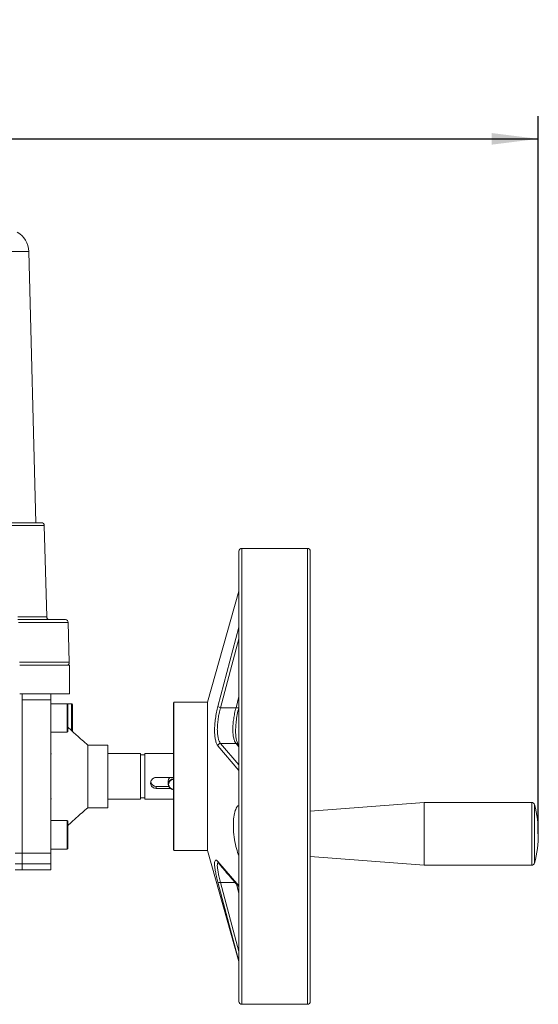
# Model space of a CAD drawing. Header units: millimetres. Extents: x 35 to 405, y 37 to 275.
# Tile 12 of 27: x 146 to 191, y 183 to 270. Entities that reach past the tile are written whole.
import ezdxf

# ---------------------------------------------------------------- set-up
doc = ezdxf.new("R2010")
doc.units = ezdxf.units.MM
doc.layers.add('10', color=7, linetype='Continuous')
doc.styles.add('SLDTEXTSTYLE0', font='TXT', dxfattribs={"width": 0.7})
doc.dimstyles.new('SLDDIMSTYLE0', dxfattribs={"dimtxt": 8, "dimasz": 4.08, "dimexe": 0, "dimexo": 0.0625, "dimgap": 2, "dimtad": 2, "dimlfac": 4, "dimrnd": 1e-09, "dimzin": 12, "dimdsep": 46, "dimtxsty": 'SLDTEXTSTYLE0', "dimsah": 1, "dimcen": 0.09, "dimadec": 0, "dimazin": 3, "dimtfac": 1, "dimtofl": 0, "dimtmove": 0, "dimatfit": 3, "dimfxl": 1, "dimfrac": 2, "dimtolj": 1, "dimtzin": 12, "dimarcsym": 0})

# ---------------------------------------------------------------- blocks, each defined once
blk = doc.blocks.new('_D')
at = {"layer": '10', "transparency": 16777216}
for p, q in [((78.182, 206.727), (78.182, 261.409)), ((191.057, 204.923), (191.057, 261.409)), ((78.182, 259.409), (191.057, 259.409))]:
    blk.add_line(p, q, dxfattribs=at)
for points in [[(78.182, 259.409), (82.262, 258.901), (82.262, 259.917)], [(191.057, 259.409), (186.977, 259.917), (186.977, 258.901)]]:
    blk.add_solid(points, dxfattribs=at)
at = {"layer": '10', "transparency": 16777216, "insert": (128.515, 269.722), "char_height": 8, "attachment_point": 1, "style": 'SLDTEXTSTYLE0'}
blk.add_mtext('452', dxfattribs=at)

msp = doc.modelspace()

# ---------------------------------------------------------------- linework, layer by layer
at = {"color": 8, "linetype": 'Continuous', "lineweight": 18}
for p, q in [((146.3833, 249.529), (139.9192, 249.529)), ((147.7363, 225.4832), (141.0633, 225.4832)), ((165.0573, 183.4767), (165.0573, 223.4767)), ((170.8073, 183.4767), (170.8073, 223.4767)), ((164.8026, 216.5597), (164.8026, 219.71)), ((145.3998, 217.4701), (147.9462, 217.4701)), ((149.8339, 216.9832), (145.4791, 216.9832)), ((163.1924, 209.5018), (164.8073, 215.5544)), ((145.5707, 213.4832), (149.9256, 213.4832)), ((164.5479, 209.5018), (164.8073, 210.4741)), ((149.7448, 207.3532), (149.7448, 209.8532)), ((150.134, 207.4801), (150.134, 209.8532)), ((164.8073, 204.4929), (163.1924, 206.3727)), ((164.5479, 206.3727), (164.8073, 206.0708)), ((148.3356, 203.4767), (148.3073, 203.4767)), ((190.4813, 195.6843), (190.4813, 201.1843)), ((190.723, 195.8702), (190.723, 200.9984)), ((149.7448, 197.1002), (149.7448, 199.6002)), ((145.1823, 196.7489), (145.8073, 196.7489)), ((145.1823, 195.8142), (145.8073, 195.8142)), ((164.4745, 194.174), (163.1924, 194.174)), ((164.8073, 188.1214), (163.1924, 194.174)), ((164.5796, 194.0551), (164.8073, 193.2017)), ((164.8026, 187.2433), (164.8026, 187.2513))]:
    msp.add_line(p, q, dxfattribs=at)
at = {"color": 7, "linetype": 'Continuous', "lineweight": 18}
for p, q in [((147.0066, 225.7267), (146.3833, 249.529)), ((140.9488, 225.7267), (147.4864, 225.7267)), ((147.9462, 217.4701), (147.7363, 225.4832)), ((164.8073, 223.2267), (164.8073, 197.6186)), ((170.8073, 223.4767), (165.0573, 223.4767)), ((171.0573, 197.6186), (171.0573, 223.2267)), ((164.8026, 219.71), (162.0573, 209.9767)), ((145.4061, 217.2267), (149.584, 217.2267)), ((149.9256, 213.4832), (149.8339, 216.9832)), ((162.9518, 209.619), (164.8026, 216.5597)), ((149.9323, 213.2267), (145.5775, 213.2267)), ((149.9323, 210.7267), (149.9323, 213.2267)), ((149.9323, 210.7267), (145.7171, 210.7267)), ((145.8073, 196.7489), (145.8073, 210.7267)), ((148.3073, 210.2045), (145.8073, 210.2045)), ((145.8073, 210.2045), (145.8073, 196.7489)), ((148.3073, 210.2045), (148.3073, 210.7267)), ((148.3073, 196.7489), (148.3073, 210.2045)), ((159.1073, 209.9767), (159.0573, 209.9267)), ((159.0573, 209.9267), (159.0573, 201.5635)), ((162.0573, 209.9767), (159.1073, 209.9767)), ((159.1073, 209.9767), (159.1073, 196.9767)), ((162.0573, 209.9767), (162.0573, 209.6842)), ((149.7448, 209.8532), (148.3073, 209.8532)), ((150.134, 209.8532), (149.7448, 209.8532)), ((149.8073, 209.7007), (149.8073, 209.7907)), ((149.8073, 207.4157), (149.8073, 209.7007)), ((150.1965, 209.7007), (150.1965, 209.7907)), ((150.1965, 207.4157), (150.1965, 209.7007)), ((162.0573, 209.6842), (162.0573, 196.9767)), ((163.1924, 209.5018), (164.5479, 209.5018)), ((148.3073, 207.3532), (149.7448, 207.3532)), ((153.3073, 206.2267), (151.5573, 206.2267)), ((151.5573, 200.7267), (151.5573, 206.2266)), ((153.3073, 200.7267), (153.3073, 206.2267)), ((164.8026, 203.984), (162.9518, 206.1528)), ((164.5479, 206.3727), (163.1924, 206.3727)), ((164.8073, 206.2133), (164.7439, 206.2892)), ((156.1823, 205.4767), (153.3073, 205.4767)), ((156.1823, 202.8835), (156.1823, 205.4767)), ((156.5573, 205.3517), (156.1823, 205.3517)), ((159.0573, 205.4767), (156.5573, 205.4767)), ((156.5573, 205.4767), (156.5573, 202.8835)), ((164.8026, 200.926), (164.8026, 203.984)), ((157.5573, 203.3798), (159.0573, 203.3798)), ((158.6004, 203.057), (158.6004, 202.7841)), ((156.1823, 201.4767), (156.1823, 202.8835)), ((156.5573, 202.8835), (156.5573, 201.4767)), ((157.5573, 202.5913), (157.5573, 202.4248)), ((157.5573, 202.5913), (158.6429, 202.5913)), ((158.7711, 202.4248), (157.5573, 202.4248)), ((153.3073, 201.4767), (156.1823, 201.4767)), ((156.1823, 201.6017), (156.5573, 201.6017)), ((156.5573, 201.4767), (159.0573, 201.4767)), ((159.0573, 201.5635), (159.0573, 197.0267)), ((151.5573, 200.7267), (153.3073, 200.7267)), ((181.0573, 201.1843), (171.0573, 200.4343)), ((190.4813, 201.1843), (181.0573, 201.1843)), ((181.0573, 201.0605), (181.0573, 201.1843)), ((181.0573, 195.6843), (181.0573, 201.0605)), ((149.7448, 199.6002), (148.3073, 199.6002)), ((149.8073, 199.4477), (149.8073, 199.5377)), ((149.8073, 197.1627), (149.8073, 199.4477)), ((148.3073, 197.1002), (149.7448, 197.1002)), ((159.0573, 197.0267), (159.1073, 196.9767)), ((159.1073, 196.9767), (162.0573, 196.9767)), ((162.0573, 196.9767), (164.8026, 187.2433)), ((164.8073, 197.6186), (164.8073, 183.7267)), ((171.0573, 183.7267), (171.0573, 197.6186)), ((145.8073, 196.7489), (148.3073, 196.7489)), ((145.8073, 196.7489), (145.8073, 195.8142)), ((148.3073, 195.8142), (148.3073, 196.7489)), ((164.8026, 193.8665), (164.8026, 196.4962)), ((171.0573, 196.4343), (181.0573, 195.6843)), ((145.1823, 195.2891), (145.8073, 195.2891)), ((148.3073, 195.8142), (145.8073, 195.8142)), ((145.8073, 195.8142), (145.8073, 195.2891)), ((145.8073, 195.2891), (148.3073, 195.2891)), ((148.3073, 195.2891), (148.3073, 195.8142)), ((162.9518, 196.0063), (164.8026, 193.8665)), ((181.0573, 195.6843), (190.4813, 195.6843)), ((164.8026, 187.2513), (162.9518, 194.183)), ((165.0573, 183.4767), (170.8073, 183.4767))]:
    msp.add_line(p, q, dxfattribs=at)
at = {"color": 7, "linetype": 'Continuous', "lineweight": 18, "flags": 128}
for points in [[(164.5479, 209.5018), (164.5998, 209.4918), (164.6493, 209.4857), (164.6942, 209.4837), (164.7323, 209.486), (164.7619, 209.4925), (164.7817, 209.5028), (164.7907, 209.5164), (164.7885, 209.5328)], [(148.3356, 205.4767), (148.3254, 205.4551), (148.3073, 205.3642)], [(158.732, 203.3798), (158.6384, 203.2397), (158.6004, 203.057)], [(148.3073, 201.5892), (148.3254, 201.4983), (148.3356, 201.4767)]]:
    msp.add_lwpolyline(points, dxfattribs=at)
at = {"color": 7, "linetype": 'Continuous', "lineweight": 18}
for centre, radius, start, end in [((144.384, 249.4767), 2, 1.5, 60.469649), ((147.4864, 225.4767), 0.25, 1.5, 90), ((165.0573, 223.2267), 0.25, 90, 180), ((170.8073, 223.2267), 0.25, 0, 90), ((164.6823, 219.744), 0.125, 344.248826, 0), ((148.1961, 217.4767), 0.25, 181.5, 270), ((149.584, 216.9767), 0.25, 1.5, 90), ((164.7246, 216.5872), 0.0827, 340.598308, 359.923504), ((149.6756, 213.4767), 0.25, 270, 1.5), ((149.7448, 209.7907), 0.0625, 0, 90), ((150.134, 209.7907), 0.0625, 0, 90), ((163.2392, 209.9035), 0.4044, 224.695136, 263.343384), ((149.7448, 207.4157), 0.0625, 270, 360), ((163.2119, 206.1098), 0.2637, 94.249532, 170.618406), ((164.803, 203.9932), 0.00918, 267.538611, 297.924076), ((157.5477, 203.084), 0.4927, 191.901848, 271.11645), ((159.0878, 202.7949), 0.4875, 181.292816, 266.413838), ((190.4813, 200.9343), 0.25, 14.857166, 90), ((181.0573, 198.4343), 10, 345.142834, 14.857166), ((149.7448, 199.5377), 0.0625, 0, 90), ((149.7448, 197.1627), 0.0625, 270, 360), ((190.4813, 195.9343), 0.25, 270, 345.142834), ((163.0819, 194.4429), 0.2907, 243.40583, 292.339679), ((164.7608, 193.8461), 0.0465, 0.342896, 25.96062), ((164.6824, 187.2173), 0.1249, 0.000114, 15.758661), ((164.6823, 187.2094), 0.125, 0, 15.751174), ((165.0573, 183.7267), 0.25, 180, 270), ((170.8073, 183.7267), 0.25, 270, 0)]:
    msp.add_arc(centre, radius, start, end, dxfattribs=at)
at = {"color": 8, "linetype": 'Continuous', "lineweight": 18}
for centre, radius, start, end in [((164.5671, 206.1462), 0.2274, 38.966993, 94.851202), ((159.084, 202.7769), 0.4837, 93.169082, 179.162326), ((163.1677, 196.039), 0.2184, 188.6124, 224.532781)]:
    msp.add_arc(centre, radius, start, end, dxfattribs=at)
at = {"color": 7, "linetype": 'Continuous', "lineweight": 18}
for points, knots in [([(164.7853, 216.3332), (164.7887, 216.3747), (164.7936, 216.4357), (164.7989, 216.5045), (164.8014, 216.5396), (164.8022, 216.5532), (164.8026, 216.5597)], [0, 0, 0, 0, 0.5278647, 0.7769675, 0.8933294, 1, 1, 1, 1]), ([(145.5775, 210.709), (145.5842, 210.7122), (145.631, 210.7342), (145.6774, 210.7302), (145.7171, 210.7267)], [0, 0, 0, 0, 0.1441568, 1, 1, 1, 1]), ([(162.9518, 206.1528), (162.9115, 206.216), (162.831, 206.3424), (162.7405, 206.6544), (162.6818, 207.0439), (162.6617, 207.505), (162.682, 208.0153), (162.741, 208.5534), (162.8313, 209.0985), (162.9116, 209.4457), (162.9518, 209.619)], [0, 0, 0, 0, 0.125252, 0.2505744, 0.3755328, 0.5002945, 0.6255122, 0.7499513, 0.8751483, 1, 1, 1, 1]), ([(163.1924, 206.3727), (163.1504, 206.4325), (163.0705, 206.5464), (162.9799, 206.8298), (162.9225, 207.1757), (162.9024, 207.59), (162.9193, 207.9701), (162.9515, 208.29), (162.9953, 208.6099), (163.0707, 209.0237), (163.1505, 209.3372), (163.1924, 209.5018)], [0, 0, 0, 0, 0.1317535, 0.250933, 0.377746, 0.5002062, 0.6226244, 0.6855182, 0.749597, 0.8685315, 1, 1, 1, 1]), ([(164.5479, 209.5018), (164.5059, 209.3368), (164.426, 209.0225), (164.3354, 208.526), (164.278, 208.0468), (164.2579, 207.588), (164.2748, 207.2453), (164.307, 206.9997), (164.3507, 206.7821), (164.4262, 206.5458), (164.506, 206.4323), (164.5479, 206.3727)], [0, 0, 0, 0, 0.1317535, 0.250933, 0.377746, 0.5002062, 0.6226244, 0.6855182, 0.749597, 0.8685315, 1, 1, 1, 1]), ([(164.7439, 206.2892), (164.7187, 206.3271), (164.6665, 206.4059), (164.5971, 206.6108), (164.5406, 206.897), (164.5084, 207.2772), (164.511, 207.7486), (164.5577, 208.2984), (164.6496, 208.9065), (164.7413, 209.3054), (164.7885, 209.5108)], [0, 0, 0, 0, 0.0963236, 0.2004851, 0.3127567, 0.433107, 0.5614005, 0.6988175, 0.8448314, 1, 1, 1, 1]), ([(151.5573, 206.2266), (151.2157, 206.5174), (150.6193, 207.0252), (150.0504, 207.563), (149.8073, 207.7928)], [0, 0, 0, 0, 0.572628, 1, 1, 1, 1]), ([(164.8073, 204.1759), (164.8065, 204.1711), (164.8047, 204.1599), (164.7923, 204.1522), (164.7853, 204.1478)], [0, 0, 0, 0, 0.435967, 1, 1, 1, 1]), ([(164.8026, 203.984), (164.8022, 203.9921), (164.8004, 204.0276), (164.7942, 204.0844), (164.7886, 204.1242), (164.7853, 204.1478)], [0, 0, 0, 0, 0.1068145, 0.4714233, 1, 1, 1, 1]), ([(157.5573, 202.4248), (157.502, 202.4295), (157.3916, 202.4389), (157.244, 202.5125), (157.1294, 202.6242), (157.0686, 202.7555), (157.0508, 202.8982), (157.0758, 203.0432), (157.1559, 203.1898), (157.2807, 203.3051), (157.4224, 203.3701), (157.5183, 203.377), (157.5573, 203.3798)], [0, 0, 0, 0, 0.1050445, 0.2100082, 0.3170568, 0.4255684, 0.4999999, 0.6051023, 0.7101304, 0.8171048, 0.9256377, 1, 1, 1, 1]), ([(159.1004, 203.2115), (159.0425, 203.2056), (158.9532, 203.1965), (158.846, 203.1418), (158.7729, 203.0851), (158.7131, 203.0152), (158.6576, 202.9128), (158.6292, 202.7722), (158.6576, 202.6317), (158.7131, 202.5293), (158.7729, 202.4594), (158.846, 202.4027), (158.9532, 202.3479), (159.0425, 202.3388), (159.1004, 202.3329)], [0, 0, 0, 0, 0.1197215, 0.1848142, 0.25, 0.3150927, 0.3802785, 0.5, 0.6197215, 0.6848142, 0.75, 0.8150927, 0.8802785, 1, 1, 1, 1]), ([(149.8073, 199.1605), (150.0504, 199.3903), (150.6193, 199.9281), (151.2157, 200.4359), (151.5573, 200.7267)], [0, 0, 0, 0, 0.427372, 1, 1, 1, 1]), ([(164.8026, 196.4962), (164.7265, 196.6978), (164.5742, 197.1013), (164.4015, 197.9261), (164.3092, 198.7849), (164.311, 199.5845), (164.3986, 200.2451), (164.557, 200.7187), (164.706, 200.8918), (164.7915, 200.9221), (164.8026, 200.926)], [0, 0, 0, 0, 0.14633953, 0.29285287, 0.43466375, 0.57008258, 0.70281064, 0.83796566, 0.97893132, 1, 1, 1, 1]), ([(162.9518, 194.183), (162.9115, 194.3506), (162.831, 194.6859), (162.7405, 195.1348), (162.6818, 195.5202), (162.6617, 195.823), (162.682, 196.0305), (162.741, 196.1324), (162.8313, 196.1347), (162.9116, 196.0491), (162.9518, 196.0063)], [0, 0, 0, 0, 0.125252, 0.2505744, 0.3755328, 0.5002945, 0.6255122, 0.7499513, 0.8751483, 1, 1, 1, 1]), ([(163.012, 195.8859), (163.2818, 195.5574), (163.8493, 194.8663), (164.4644, 194.1801), (164.7871, 193.8201)], [0, 0, 0, 0, 0.4753263, 1, 1, 1, 1]), ([(164.7853, 193.8235), (164.7887, 193.8234), (164.7936, 193.8233), (164.7989, 193.8369), (164.8014, 193.85), (164.8022, 193.8612), (164.8026, 193.8665)], [0, 0, 0, 0, 0.5278647, 0.7769675, 0.8933294, 1, 1, 1, 1]), ([(164.8026, 187.2513), (164.8022, 187.2537), (164.8004, 187.2646), (164.7942, 187.3235), (164.7886, 187.3801), (164.7853, 187.4135)], [0, 0, 0, 0, 0.1068145, 0.4714233, 1, 1, 1, 1]), ([(164.8073, 187.3384), (164.8065, 187.3496), (164.8047, 187.3755), (164.7923, 187.3998), (164.7853, 187.4135)], [0, 0, 0, 0, 0.435967, 1, 1, 1, 1])]:
    msp.add_open_spline(points, degree=3, knots=knots, dxfattribs=at)
at = {"color": 8, "linetype": 'Continuous', "lineweight": 18}
msp.add_open_spline([(163.1924, 194.174), (163.1504, 194.3332), (163.0705, 194.6362), (162.9799, 195.044), (162.9226, 195.3876), (162.9023, 195.6598), (162.9195, 195.8136), (162.9512, 195.8932), (162.9749, 195.9128), (162.9869, 195.9227)], degree=3, knots=[0, 0, 0, 0, 0.17576572, 0.33475719, 0.50393218, 0.66730016, 0.83061219, 0.91451574, 1, 1, 1, 1], dxfattribs=at)
at = {"layer": '10'}
msp.add_line((191.0573, 198.4343), (191.0573, 204.9226), dxfattribs=at)

# ---------------------------------------------------------------- dimensions: what is measured, and where the dimension line sits
dim = msp.add_linear_dim(base=(191.0573, 259.409), p1=(78.1823, 206.7267), p2=(191.0573, 204.9226), angle=0, dimstyle='SLDDIMSTYLE0', dxfattribs=at)
dim.commit()
dim.dimension.update_dxf_attribs({"geometry": '_D', "text_midpoint": (133.7813, 259.409), "dimtype": 160})

doc.saveas('drawing.dxf')
